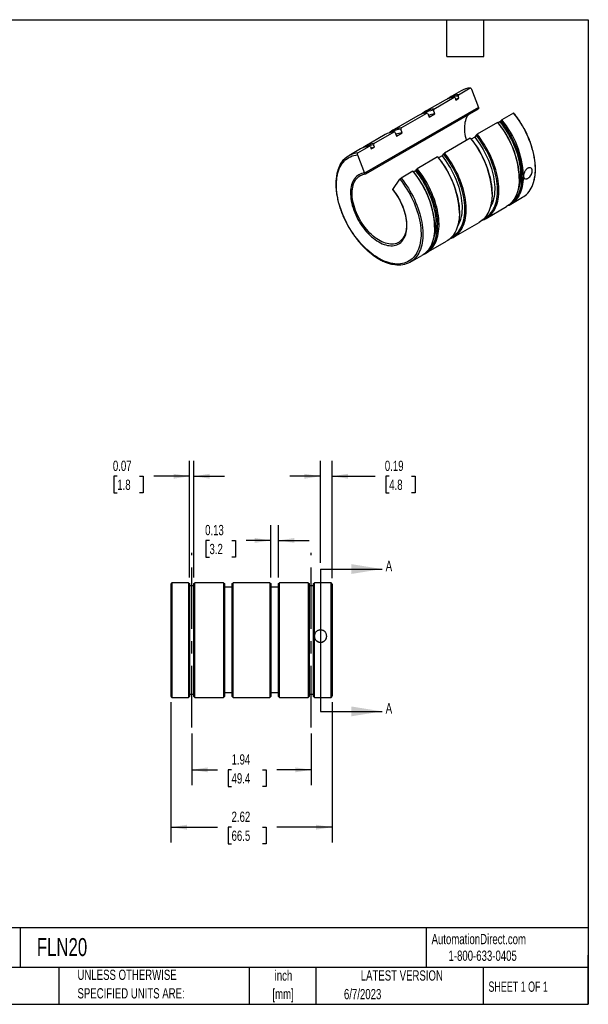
# Model space of a CAD drawing. Header units: inches. Extents: x 0.5 to 21.5, y 0.5 to 16.5.
# Tile 2 of 2: x 12.3 to 21.5, y 0.5 to 16.5. Entities that reach past the tile are written whole.
import ezdxf

# ---------------------------------------------------------------- set-up
doc = ezdxf.new("R2010")
doc.units = ezdxf.units.IN
doc.header["$LTSCALE"] = 2
doc.header["$MEASUREMENT"] = 0
doc.linetypes.add('CENTERX2', pattern=[0.8, 0.5, -0.1, 0.1, -0.1])
doc.layers.add('CENTER', color=40, linetype='CENTERX2')
doc.layers.add('DIMENSIONS', color=140, linetype='Continuous', lineweight=25)
doc.layers.add('TEXT', color=140, linetype='Continuous', lineweight=25)
doc.styles.add('SLDTEXTSTYLE0', font='TXT', dxfattribs={"width": 0.7})
doc.styles.add('SLDTEXTSTYLE1', font='TXT', dxfattribs={"width": 0.65})
doc.dimstyles.new('SLDDIMSTYLE0', dxfattribs={"dimtxt": 0.169922, "dimasz": 0.26, "dimexe": 0, "dimexo": 0.0625, "dimgap": 0.04248, "dimtad": 0, "dimtih": 1, "dimtoh": 1, "dimrnd": 1e-09, "dimdsep": 46, "dimtxsty": 'SLDTEXTSTYLE0', "dimsah": 1, "dimcen": 0.09, "dimadec": 0, "dimazin": 2, "dimtfac": 1, "dimtmove": 0, "dimatfit": 0, "dimfxl": 0, "dimfrac": 2, "dimtolj": 1, "dimtzin": 12, "dimarcsym": 0})
doc.dimstyles.new('SLDDIMSTYLE1', dxfattribs={"dimtxt": 0.169922, "dimasz": 0.26, "dimexe": 0, "dimexo": 0.0625, "dimgap": 0.04248, "dimtad": 0, "dimtih": 1, "dimtoh": 1, "dimrnd": 1e-09, "dimzin": 12, "dimdsep": 46, "dimtxsty": 'SLDTEXTSTYLE0', "dimsah": 1, "dimcen": 0.09, "dimadec": 0, "dimazin": 3, "dimtfac": 1, "dimtofl": 0, "dimtmove": 0, "dimatfit": 3, "dimfxl": 0, "dimfrac": 2, "dimtolj": 1, "dimtzin": 12, "dimarcsym": 0})

# ---------------------------------------------------------------- blocks, each defined once
blk = doc.blocks.new('SW_NOTE_0')
at = {"layer": 'TEXT', "color": 0, "char_height": 0.1667, "attachment_point": 2, "style": 'SLDTEXTSTYLE0'}
for s, insert in [('inch', (0.25, 0.215)), ('[mm]', (0.244, -0.086))]:
    blk.add_mtext(s, dxfattribs=dict(at, insert=insert))
blk = doc.blocks.new('SW_NOTE_0_1')
at = {"layer": 'TEXT', "color": 0, "char_height": 0.16667, "attachment_point": 1, "style": 'SLDTEXTSTYLE0'}
for s, insert in [('UNLESS OTHERWISE', (0, 0.215)), ('SPECIFIED UNITS ARE:', (0, -0.086))]:
    blk.add_mtext(s, dxfattribs=dict(at, insert=insert))
blk = doc.blocks.new('_D')
at = {"layer": 'DIMENSIONS'}
for p, q in [((17.147, 7.673), (17.147, 9.331)), ((17.335, 7.426), (17.335, 9.331)), ((17.147, 9.081), (16.647, 9.081)), ((17.335, 9.081), (18.034, 9.081)), ((18.264, 9.081), (18.207, 9.081)), ((18.207, 9.081), (18.207, 8.811)), ((18.627, 9.081), (18.685, 9.081)), ((18.685, 9.081), (18.685, 8.811)), ((18.207, 8.811), (18.264, 8.811)), ((18.685, 8.811), (18.627, 8.811))]:
    blk.add_line(p, q, dxfattribs=at)
for points in [[(17.147, 9.081), (16.887, 9.121), (16.887, 9.041)], [(17.335, 9.081), (17.595, 9.041), (17.595, 9.121)]]:
    blk.add_solid(points, dxfattribs=at)
at = {"layer": 'DIMENSIONS', "char_height": 0.1667, "attachment_point": 1, "style": 'SLDTEXTSTYLE0'}
for s, insert in [('0.19', (18.193, 9.334)), ('4.8', (18.264, 9.026))]:
    blk.add_mtext(s, dxfattribs=dict(at, insert=insert))
blk = doc.blocks.new('_D_1')
at = {"layer": 'DIMENSIONS'}
for p, q in [((16.338, 7.436), (16.338, 8.288)), ((16.464, 7.436), (16.464, 8.288)), ((15.343, 8.038), (15.286, 8.038)), ((15.286, 8.038), (15.286, 7.767)), ((15.707, 8.038), (15.764, 8.038)), ((15.764, 8.038), (15.764, 7.767)), ((16.338, 8.038), (15.937, 8.038)), ((16.464, 8.038), (16.964, 8.038)), ((15.286, 7.767), (15.343, 7.767)), ((15.764, 7.767), (15.707, 7.767))]:
    blk.add_line(p, q, dxfattribs=at)
for points in [[(16.338, 8.038), (16.078, 8.078), (16.078, 7.998)], [(16.464, 8.038), (16.724, 7.998), (16.724, 8.078)]]:
    blk.add_solid(points, dxfattribs=at)
at = {"layer": 'DIMENSIONS', "char_height": 0.1667, "attachment_point": 1, "style": 'SLDTEXTSTYLE0'}
for s, insert in [('0.13', (15.272, 8.29)), ('3.2', (15.343, 7.982))]:
    blk.add_mtext(s, dxfattribs=dict(at, insert=insert))
blk = doc.blocks.new('_D_2')
at = {"layer": 'DIMENSIONS'}
for p, q in [((15.019, 7.436), (15.019, 9.331)), ((15.088, 7.436), (15.088, 9.331)), ((13.844, 9.081), (13.787, 9.081)), ((13.787, 9.081), (13.787, 8.811)), ((14.208, 9.081), (14.265, 9.081)), ((14.265, 9.081), (14.265, 8.811)), ((15.019, 9.081), (14.438, 9.081)), ((15.088, 9.081), (15.588, 9.081)), ((13.787, 8.811), (13.844, 8.811)), ((14.265, 8.811), (14.208, 8.811))]:
    blk.add_line(p, q, dxfattribs=at)
for points in [[(15.019, 9.081), (14.759, 9.121), (14.759, 9.041)], [(15.088, 9.081), (15.348, 9.041), (15.348, 9.121)]]:
    blk.add_solid(points, dxfattribs=at)
at = {"layer": 'DIMENSIONS', "char_height": 0.1667, "attachment_point": 1, "style": 'SLDTEXTSTYLE0'}
for s, insert in [('0.07', (13.773, 9.334)), ('1.8', (13.844, 9.026))]:
    blk.add_mtext(s, dxfattribs=dict(at, insert=insert))
blk = doc.blocks.new('_D_3')
at = {"layer": 'DIMENSIONS'}
for p, q in [((15.054, 4.899), (15.054, 4.06)), ((16.998, 4.899), (16.998, 4.06)), ((15.054, 4.31), (15.472, 4.31)), ((15.702, 4.31), (15.645, 4.31)), ((15.645, 4.31), (15.645, 4.04)), ((16.207, 4.31), (16.264, 4.31)), ((16.264, 4.31), (16.264, 4.04)), ((16.998, 4.31), (16.437, 4.31)), ((15.645, 4.04), (15.702, 4.04)), ((16.264, 4.04), (16.207, 4.04))]:
    blk.add_line(p, q, dxfattribs=at)
for points in [[(15.054, 4.31), (15.314, 4.27), (15.314, 4.35)], [(16.998, 4.31), (16.738, 4.35), (16.738, 4.27)]]:
    blk.add_solid(points, dxfattribs=at)
at = {"layer": 'DIMENSIONS', "char_height": 0.1667, "attachment_point": 1, "style": 'SLDTEXTSTYLE0'}
for s, insert in [('1.94', (15.702, 4.563)), ('49.4', (15.702, 4.255))]:
    blk.add_mtext(s, dxfattribs=dict(at, insert=insert))
blk = doc.blocks.new('_D_4')
at = {"layer": 'DIMENSIONS'}
for p, q in [((14.717, 5.41), (14.717, 3.128)), ((17.335, 5.41), (17.335, 3.128)), ((14.717, 3.378), (15.472, 3.378)), ((15.702, 3.378), (15.645, 3.378)), ((15.645, 3.378), (15.645, 3.108)), ((16.207, 3.378), (16.264, 3.378)), ((16.264, 3.378), (16.264, 3.108)), ((17.335, 3.378), (16.437, 3.378)), ((15.645, 3.108), (15.702, 3.108)), ((16.264, 3.108), (16.207, 3.108))]:
    blk.add_line(p, q, dxfattribs=at)
for points in [[(14.717, 3.378), (14.977, 3.338), (14.977, 3.418)], [(17.335, 3.378), (17.075, 3.418), (17.075, 3.338)]]:
    blk.add_solid(points, dxfattribs=at)
at = {"layer": 'DIMENSIONS', "char_height": 0.1667, "attachment_point": 1, "style": 'SLDTEXTSTYLE0'}
for s, insert in [('2.62', (15.702, 3.631)), ('66.5', (15.702, 3.323))]:
    blk.add_mtext(s, dxfattribs=dict(at, insert=insert))

msp = doc.modelspace()

# ---------------------------------------------------------------- linework, layer by layer
for p, q in [((19.388834, 15.279699), (19.579974, 15.390041)), ((19.600613, 15.372399), (19.715703, 15.075765)), ((18.986844, 15.047635), (19.31777, 15.238674)), ((19.433364, 15.34484), (19.242224, 15.234498)), ((19.33421, 15.230877), (19.31777, 15.238674)), ((19.33421, 15.230877), (19.348185, 15.19486)), ((19.348185, 15.19486), (19.397328, 15.22323)), ((19.388834, 15.279699), (19.383354, 15.259247)), ((19.397328, 15.22323), (19.383354, 15.259247)), ((19.715703, 15.075765), (17.864851, 14.007291)), ((17.865043, 14.007402), (19.715511, 15.075655)), ((17.882861, 13.993457), (19.713055, 15.050006)), ((19.17116, 15.193473), (18.840234, 15.002434)), ((18.986844, 15.047635), (18.981364, 15.027183)), ((18.729218, 14.938346), (18.309197, 14.695872)), ((18.455807, 14.741074), (18.875828, 14.983547)), ((18.892269, 14.97575), (18.875828, 14.983547)), ((18.892269, 14.97575), (18.915258, 14.916496)), ((18.915258, 14.916496), (19.004354, 14.967929)), ((19.004354, 14.967929), (18.981364, 15.027183)), ((20.286197, 14.982348), (20.095057, 14.872005)), ((18.455807, 14.741074), (18.450327, 14.720622)), ((18.473317, 14.661368), (18.450327, 14.720622)), ((20.023993, 14.83098), (19.693067, 14.639941)), ((20.023993, 14.83098), (20.029473, 14.82951)), ((20.064643, 14.837998), (20.035934, 14.821424)), ((20.078617, 14.857881), (20.064643, 14.837998)), ((20.078617, 14.857881), (20.095057, 14.872005)), ((18.198181, 14.631784), (17.867255, 14.440745)), ((18.013865, 14.485946), (18.344791, 14.676986)), ((18.361231, 14.669188), (18.344791, 14.676986)), ((18.361231, 14.669188), (18.384221, 14.609935)), ((18.384221, 14.609935), (18.473317, 14.661368)), ((19.582051, 14.575853), (19.16203, 14.33338)), ((19.582051, 14.575853), (19.587531, 14.574383)), ((19.653637, 14.593106), (19.598129, 14.561062)), ((19.676627, 14.625817), (19.653637, 14.593106)), ((19.676627, 14.625817), (19.693067, 14.639941)), ((17.751661, 14.334579), (17.942801, 14.444922)), ((17.959241, 14.437124), (17.942801, 14.444922)), ((17.959241, 14.437124), (17.973215, 14.401107)), ((17.973215, 14.401107), (18.022359, 14.429477)), ((18.013865, 14.485946), (18.008385, 14.465495)), ((18.022359, 14.429477), (18.008385, 14.465495)), ((17.796191, 14.39972), (17.605051, 14.289378)), ((17.749761, 14.303925), (17.864851, 14.007291)), ((19.051014, 14.269292), (18.720088, 14.078252)), ((19.051014, 14.269292), (19.056494, 14.267822)), ((19.1226, 14.286545), (19.067092, 14.254501)), ((19.14559, 14.319255), (19.1226, 14.286545)), ((19.14559, 14.319255), (19.16203, 14.33338)), ((18.649024, 14.037228), (18.457884, 13.926885)), ((18.649024, 14.037228), (18.654504, 14.035758)), ((18.689674, 14.044245), (18.660965, 14.027672)), ((18.703648, 14.064128), (18.689674, 14.044245)), ((18.703648, 14.064128), (18.720088, 14.078252)), ((20.377652, 13.919825), (20.377652, 13.93248)), ((18.322155, 13.743296), (18.437245, 13.907049)), ((19.935711, 13.664698), (19.935711, 13.677352)), ((20.241668, 13.503223), (20.432807, 13.613565)), ((19.839677, 13.271159), (20.170603, 13.462198)), ((19.404674, 13.358137), (19.404674, 13.370791)), ((19.002683, 13.126073), (19.002683, 13.138727)), ((19.30864, 12.964597), (19.728662, 13.207071)), ((18.866699, 12.70947), (19.197625, 12.900509)), ((18.604495, 12.558103), (18.795634, 12.668445)), ((14.717156, 7.326151), (14.717156, 5.510238)), ((14.733093, 7.349101), (14.733093, 5.483738)), ((15.003406, 7.349101), (14.733093, 7.349101)), ((15.003406, 7.349101), (15.003406, 5.483738)), ((15.003406, 7.349101), (15.018906, 7.335677)), ((15.018906, 7.335677), (15.018906, 5.499238)), ((15.088406, 7.301448), (15.018906, 7.301448)), ((15.088406, 7.335677), (15.103906, 7.349101)), ((15.088406, 5.499238), (15.088406, 7.335677)), ((15.103906, 5.483738), (15.103906, 7.349101)), ((15.571906, 7.349101), (15.103906, 7.349101)), ((15.571906, 7.349101), (15.571906, 5.483738)), ((15.571906, 7.349101), (15.587406, 7.335677)), ((15.587406, 7.335677), (15.587406, 5.499238)), ((15.713406, 7.279364), (15.587406, 7.279364)), ((15.713406, 7.335677), (15.728906, 7.349101)), ((15.713406, 5.499238), (15.713406, 7.335677)), ((15.728906, 5.483738), (15.728906, 7.349101)), ((16.322906, 7.349101), (15.728906, 7.349101)), ((16.322906, 7.349101), (16.322906, 5.483738)), ((16.322906, 7.349101), (16.338406, 7.335677)), ((16.338406, 7.335677), (16.338406, 5.499238)), ((16.464406, 7.279364), (16.338406, 7.279364)), ((16.464406, 7.335677), (16.479906, 7.349101)), ((16.464406, 5.499238), (16.464406, 7.335677)), ((16.479906, 5.483738), (16.479906, 7.349101)), ((16.947906, 7.349101), (16.479906, 7.349101)), ((16.947906, 7.349101), (16.947906, 5.483738)), ((16.947906, 7.349101), (16.963406, 7.335677)), ((16.963406, 7.335677), (16.963406, 5.499238)), ((17.032906, 7.301448), (16.963406, 7.301448)), ((17.032906, 7.335677), (17.048406, 7.349101)), ((17.032906, 5.499238), (17.032906, 7.335677)), ((17.048406, 6.501934), (17.048406, 7.349101)), ((17.318718, 7.349101), (17.048406, 7.349101)), ((17.318718, 5.483738), (17.318718, 7.349101)), ((17.334656, 7.326151), (17.334656, 5.510238)), ((17.048406, 5.483738), (17.048406, 6.464588)), ((14.733093, 5.483738), (15.003406, 5.483738)), ((15.003406, 5.483738), (15.018906, 5.499238)), ((15.018906, 5.538763), (15.088406, 5.538763)), ((15.088406, 5.499238), (15.103906, 5.483738)), ((15.103906, 5.483738), (15.571906, 5.483738)), ((15.571906, 5.483738), (15.587406, 5.499238)), ((15.587406, 5.564263), (15.713406, 5.564263)), ((15.713406, 5.499238), (15.728906, 5.483738)), ((15.728906, 5.483738), (16.322906, 5.483738)), ((16.322906, 5.483738), (16.338406, 5.499238)), ((16.338406, 5.564263), (16.464406, 5.564263)), ((16.464406, 5.499238), (16.479906, 5.483738)), ((16.479906, 5.483738), (16.947906, 5.483738)), ((16.947906, 5.483738), (16.963406, 5.499238)), ((16.963406, 5.538763), (17.032906, 5.538763)), ((17.032906, 5.499238), (17.048406, 5.483738)), ((17.048406, 5.483738), (17.318718, 5.483738))]:
    msp.add_line(p, q)
at = {"flags": 128}
for points in [[(19.340869, 15.213715), (19.367502, 15.219365), (19.397328, 15.22323)], [(19.519627, 14.539816), (19.51262, 14.567173), (19.50478, 14.603468), (19.498734, 14.639245), (19.494508, 14.674356), (19.492119, 14.708653), (19.491576, 14.741994), (19.492883, 14.774238), (19.496033, 14.805252), (19.501014, 14.834905), (19.507804, 14.863075), (19.516376, 14.889641), (19.526694, 14.914495), (19.538713, 14.937532), (19.550697, 14.956278)], [(20.432807, 13.613565), (20.450547, 13.62456), (20.474571, 13.64209), (20.497168, 13.661826), (20.518278, 13.683715), (20.537847, 13.707702), (20.555821, 13.733721), (20.572154, 13.761705), (20.586803, 13.79158), (20.599729, 13.823267), (20.610898, 13.856683), (20.620281, 13.89174), (20.627853, 13.928344), (20.633594, 13.966401), (20.637489, 14.005809), (20.639527, 14.046464), (20.639703, 14.08826), (20.638018, 14.131086), (20.634474, 14.17483), (20.629082, 14.219376), (20.621856, 14.264606), (20.612815, 14.310402), (20.601982, 14.356643), (20.589386, 14.403207), (20.575061, 14.449971), (20.559044, 14.496813), (20.541377, 14.543608), (20.522107, 14.590233), (20.501285, 14.636565), (20.478966, 14.682483), (20.455207, 14.727865), (20.430073, 14.772592), (20.403629, 14.816545), (20.375945, 14.85961), (20.347094, 14.901672), (20.317151, 14.94262), (20.286197, 14.982348)], [(20.023993, 14.83098), (20.054948, 14.791253), (20.08489, 14.750305), (20.113741, 14.708243), (20.141425, 14.665178), (20.167869, 14.621225), (20.193003, 14.576498), (20.216762, 14.531116), (20.239081, 14.485198), (20.259904, 14.438866), (20.279173, 14.39224), (20.29684, 14.345446), (20.312857, 14.298604), (20.327182, 14.25184), (20.339778, 14.205276), (20.350611, 14.159035), (20.359652, 14.113239), (20.366878, 14.068009), (20.37227, 14.023463), (20.375814, 13.979719), (20.377499, 13.936893), (20.377323, 13.895097), (20.375285, 13.854442), (20.37139, 13.815034), (20.365649, 13.776977), (20.358077, 13.740373), (20.348694, 13.705316), (20.337525, 13.6719), (20.324599, 13.640213), (20.30995, 13.610338), (20.293617, 13.582354), (20.275643, 13.556335), (20.256075, 13.532348), (20.234964, 13.510459), (20.212367, 13.490723), (20.188343, 13.473193), (20.170603, 13.462198)], [(20.064643, 14.837998), (20.09447, 14.799695), (20.1233, 14.760193), (20.151054, 14.719601), (20.177656, 14.67803), (20.203034, 14.635594), (20.227118, 14.59241), (20.249841, 14.548595), (20.271141, 14.504269), (20.290961, 14.459555), (20.309245, 14.414575), (20.325943, 14.369453), (20.34101, 14.324311), (20.354405, 14.279275), (20.36609, 14.234466), (20.376034, 14.190009), (20.384209, 14.146024), (20.390593, 14.102634), (20.395168, 14.059956), (20.397922, 14.018107), (20.398848, 13.977203), (20.397942, 13.937356), (20.395208, 13.898674), (20.390652, 13.861265), (20.384288, 13.825229), (20.376132, 13.790667), (20.366207, 13.757673), (20.354666, 13.726643)], [(20.255689, 13.531914), (20.264075, 13.538402), (20.286322, 13.557832), (20.307105, 13.579383), (20.326369, 13.602997), (20.344065, 13.628613), (20.360145, 13.656164), (20.374567, 13.685576), (20.387292, 13.716772), (20.398288, 13.749669), (20.407525, 13.784182), (20.41498, 13.82022), (20.420631, 13.857686), (20.424466, 13.896483), (20.426472, 13.936508), (20.426646, 13.977656), (20.424986, 14.019818), (20.421497, 14.062884), (20.416189, 14.106739), (20.409074, 14.151268), (20.400173, 14.196355), (20.389508, 14.241879), (20.377108, 14.287721), (20.363004, 14.33376), (20.347235, 14.379875), (20.329842, 14.425944), (20.310871, 14.471846), (20.290372, 14.51746), (20.268398, 14.562666), (20.245008, 14.607345), (20.220263, 14.651378), (20.194229, 14.69465), (20.166974, 14.737046), (20.13857, 14.778456), (20.109092, 14.81877), (20.078617, 14.857881)], [(19.582051, 14.575853), (19.613006, 14.536126), (19.642948, 14.495177), (19.671799, 14.453115), (19.699483, 14.410051), (19.725927, 14.366097), (19.751062, 14.32137), (19.77482, 14.275988), (19.79714, 14.23007), (19.817962, 14.183738), (19.837232, 14.137113), (19.854898, 14.090318), (19.870915, 14.043477), (19.885241, 13.996713), (19.897836, 13.950149), (19.908669, 13.903908), (19.91771, 13.858112), (19.924937, 13.812881), (19.930329, 13.768335), (19.933872, 13.724592), (19.935558, 13.681765), (19.935381, 13.639969), (19.933343, 13.599314), (19.929448, 13.559906), (19.923707, 13.52185), (19.916136, 13.485245), (19.906753, 13.450189), (19.895583, 13.416773), (19.882657, 13.385086), (19.868008, 13.355211), (19.851675, 13.327226), (19.833701, 13.301207), (19.814133, 13.277221), (19.793022, 13.255331), (19.770426, 13.235595), (19.746402, 13.218066), (19.728662, 13.207071)], [(19.653637, 14.593106), (19.683241, 14.555064), (19.711834, 14.515811), (19.739334, 14.475456), (19.765662, 14.434117), (19.790744, 14.391911), (19.814507, 14.348959), (19.836885, 14.305383), (19.857812, 14.261307), (19.87723, 14.216858), (19.895082, 14.172162), (19.911318, 14.127348), (19.925892, 14.082542), (19.938761, 14.037873), (19.94989, 13.993468), (19.959246, 13.949455), (19.966802, 13.905958), (19.972538, 13.863102), (19.976436, 13.82101), (19.978486, 13.779801), (19.978682, 13.739593), (19.977023, 13.700501), (19.973514, 13.662637), (19.968164, 13.626108), (19.96099, 13.59102), (19.952012, 13.557471), (19.941255, 13.525558), (19.928749, 13.495373), (19.914532, 13.467), (19.908651, 13.456647)], [(19.809219, 13.271789), (19.81344, 13.27404), (19.838434, 13.289081), (19.862085, 13.306338), (19.884332, 13.325768), (19.905115, 13.347319), (19.924379, 13.370933), (19.942075, 13.396549), (19.958155, 13.4241), (19.972576, 13.453512), (19.985302, 13.484708), (19.996298, 13.517605), (20.005535, 13.552118), (20.012989, 13.588156), (20.018641, 13.625622), (20.022475, 13.664419), (20.024482, 13.704444), (20.024656, 13.745592), (20.022996, 13.787754), (20.019507, 13.83082), (20.014199, 13.874675), (20.007084, 13.919204), (19.998183, 13.964291), (19.987518, 14.009815), (19.975117, 14.055657), (19.961014, 14.101696), (19.945245, 14.147811), (19.927852, 14.19388), (19.908881, 14.239782), (19.888381, 14.285396), (19.866408, 14.330602), (19.843018, 14.375281), (19.818273, 14.419314), (19.792239, 14.462586), (19.764984, 14.504982), (19.73658, 14.546392), (19.707102, 14.586706), (19.676627, 14.625817)], [(19.781078, 13.24447), (19.805345, 13.253892), (19.83203, 13.266877), (19.857417, 13.282154), (19.881441, 13.299683), (19.904038, 13.319419), (19.925149, 13.341309), (19.944717, 13.365295), (19.962691, 13.391314), (19.979024, 13.419299), (19.993673, 13.449174), (20.006599, 13.480861), (20.017768, 13.514277), (20.027151, 13.549333), (20.034723, 13.585938), (20.040464, 13.623994), (20.044359, 13.663402), (20.046397, 13.704057), (20.046574, 13.745853), (20.044888, 13.78868), (20.041344, 13.832423), (20.035952, 13.876969), (20.028726, 13.9222), (20.019685, 13.967996), (20.008852, 14.014237), (19.996256, 14.060801), (19.981931, 14.107565), (19.965914, 14.154406), (19.948247, 14.201201), (19.928978, 14.247826), (19.908155, 14.294159), (19.885836, 14.340076), (19.862078, 14.385458), (19.836943, 14.430185), (19.810499, 14.474139), (19.782815, 14.517203), (19.753964, 14.559265), (19.724022, 14.600214), (19.693067, 14.639941)], [(17.9659, 14.419962), (17.992533, 14.425612), (18.022359, 14.429477)], [(18.437245, 13.907049), (18.467673, 13.867986), (18.497095, 13.827711), (18.525432, 13.786333), (18.552609, 13.743964), (18.578551, 13.700715), (18.603189, 13.656705), (18.626458, 13.612052), (18.648294, 13.566874), (18.668638, 13.521295), (18.687437, 13.475435), (18.70464, 13.42942), (18.7202, 13.383371), (18.734075, 13.337414), (18.746228, 13.291671), (18.756627, 13.246265), (18.765244, 13.20132), (18.772055, 13.156954), (18.777042, 13.113288), (18.780192, 13.070439), (18.781497, 13.028522), (18.780952, 12.98765), (18.778559, 12.947933), (18.774325, 12.909477), (18.768261, 12.872386), (18.760383, 12.836759), (18.750713, 12.802693), (18.739276, 12.770279), (18.726103, 12.739603), (18.711231, 12.710749), (18.694697, 12.683793), (18.676548, 12.65881), (18.656832, 12.635864), (18.635601, 12.615019), (18.612914, 12.59633), (18.58883, 12.579848), (18.563415, 12.565616), (18.536737, 12.553674), (18.508867, 12.544053), (18.479881, 12.536778), (18.449857, 12.53187), (18.418874, 12.529342), (18.387018, 12.529201), (18.354372, 12.531446), (18.321025, 12.536073), (18.287066, 12.543067), (18.252587, 12.552412), (18.217681, 12.564081), (18.182441, 12.578043), (18.146961, 12.594261), (18.111339, 12.612691), (18.075668, 12.633283), (18.040045, 12.655983), (18.004565, 12.680728), (17.969325, 12.707454), (17.934419, 12.736087), (17.89994, 12.766551), (17.865981, 12.798764), (17.832634, 12.832639), (17.799989, 12.868085), (17.768132, 12.905008), (17.737149, 12.943308), (17.707125, 12.982881), (17.678139, 13.023622), (17.650269, 13.065421), (17.623591, 13.108165), (17.598176, 13.15174), (17.574093, 13.196029), (17.551405, 13.240912), (17.530174, 13.28627), (17.510458, 13.331979), (17.492309, 13.377917), (17.475776, 13.423962), (17.460903, 13.469988), (17.44773, 13.515872), (17.436294, 13.561491), (17.426623, 13.606723), (17.418746, 13.651445), (17.412681, 13.695537), (17.408447, 13.738882), (17.406055, 13.781362), (17.40551, 13.822863), (17.406814, 13.863274), (17.409964, 13.902486), (17.414951, 13.940394), (17.421762, 13.976895), (17.430379, 14.011892), (17.440778, 14.045291), (17.452931, 14.077002), (17.466807, 14.10694), (17.482366, 14.135023), (17.499569, 14.161177), (17.518368, 14.185332), (17.538712, 14.207422), (17.560548, 14.227388), (17.583817, 14.245177), (17.608455, 14.26074), (17.634398, 14.274035), (17.661574, 14.285028), (17.689911, 14.293689), (17.719333, 14.299993), (17.749761, 14.303925)], [(19.051014, 14.269292), (19.081969, 14.229564), (19.111911, 14.188616), (19.140762, 14.146554), (19.168446, 14.103489), (19.19489, 14.059536), (19.220025, 14.014809), (19.243783, 13.969427), (19.266102, 13.923509), (19.286925, 13.877177), (19.306194, 13.830552), (19.323861, 13.783757), (19.339878, 13.736915), (19.354204, 13.690151), (19.366799, 13.643587), (19.377632, 13.597346), (19.386673, 13.55155), (19.393899, 13.50632), (19.399291, 13.461774), (19.402835, 13.41803), (19.404521, 13.375204), (19.404344, 13.333408), (19.402306, 13.292753), (19.398411, 13.253345), (19.39267, 13.215288), (19.385098, 13.178684), (19.375715, 13.143627), (19.364546, 13.110211), (19.35162, 13.078524), (19.336971, 13.048649), (19.320638, 13.020665), (19.302664, 12.994646), (19.283096, 12.970659), (19.261985, 12.94877), (19.239388, 12.929034), (19.215364, 12.911505), (19.197625, 12.900509)], [(19.1226, 14.286545), (19.152204, 14.248503), (19.180797, 14.209249), (19.208297, 14.168895), (19.234625, 14.127556), (19.259707, 14.08535), (19.28347, 14.042398), (19.305848, 13.998822), (19.326775, 13.954746), (19.346192, 13.910297), (19.364045, 13.865601), (19.380281, 13.820786), (19.394854, 13.775981), (19.407724, 13.731312), (19.418853, 13.686907), (19.428209, 13.642893), (19.435765, 13.599397), (19.441501, 13.556541), (19.445399, 13.514449), (19.447449, 13.47324), (19.447645, 13.433032), (19.445986, 13.39394), (19.442477, 13.356076), (19.437127, 13.319547), (19.429953, 13.284458), (19.420975, 13.25091), (19.410217, 13.218997), (19.397712, 13.188811), (19.383495, 13.160439), (19.377614, 13.150086)], [(19.278182, 12.965228), (19.282403, 12.967479), (19.307397, 12.982519), (19.331048, 12.999777), (19.353294, 13.019207), (19.374077, 13.040757), (19.393342, 13.064372), (19.411038, 13.089988), (19.427117, 13.117538), (19.441539, 13.14695), (19.454265, 13.178146), (19.465261, 13.211044), (19.474498, 13.245557), (19.481952, 13.281594), (19.487604, 13.319061), (19.491438, 13.357858), (19.493445, 13.397883), (19.493618, 13.439031), (19.491959, 13.481193), (19.48847, 13.524259), (19.483161, 13.568114), (19.476047, 13.612643), (19.467146, 13.657729), (19.456481, 13.703253), (19.44408, 13.749095), (19.429977, 13.795135), (19.414208, 13.84125), (19.396815, 13.887319), (19.377844, 13.933221), (19.357344, 13.978835), (19.335371, 14.024041), (19.311981, 14.068719), (19.287236, 14.112752), (19.261202, 14.156024), (19.233947, 14.198421), (19.205543, 14.239831), (19.176064, 14.280144), (19.14559, 14.319255)], [(19.250041, 12.937908), (19.274308, 12.947331), (19.300992, 12.960315), (19.32638, 12.975593), (19.350404, 12.993122), (19.373001, 13.012858), (19.394111, 13.034748), (19.413679, 13.058734), (19.431654, 13.084753), (19.447987, 13.112737), (19.462636, 13.142612), (19.475562, 13.1743), (19.486731, 13.207715), (19.496114, 13.242772), (19.503686, 13.279377), (19.509427, 13.317433), (19.513321, 13.356841), (19.51536, 13.397496), (19.515536, 13.439292), (19.513851, 13.482118), (19.510307, 13.525862), (19.504915, 13.570408), (19.497689, 13.615638), (19.488648, 13.661434), (19.477815, 13.707675), (19.465219, 13.754239), (19.450894, 13.801004), (19.434877, 13.847845), (19.41721, 13.89464), (19.39794, 13.941265), (19.377118, 13.987597), (19.354799, 14.033515), (19.33104, 14.078897), (19.305906, 14.123624), (19.279462, 14.167577), (19.251778, 14.210642), (19.222927, 14.252704), (19.192984, 14.293652), (19.16203, 14.33338)], [(17.864851, 14.007291), (17.839999, 14.003851), (17.816181, 13.998019), (17.793494, 13.989818), (17.77203, 13.979282), (17.751877, 13.966455), (17.733118, 13.951387), (17.715828, 13.934141), (17.700078, 13.914787), (17.685933, 13.893405), (17.673449, 13.87008), (17.662679, 13.844908), (17.653665, 13.817993), (17.646446, 13.789443), (17.641049, 13.759375), (17.637498, 13.727913), (17.635806, 13.695183), (17.63598, 13.661319), (17.638021, 13.626461), (17.641919, 13.590749), (17.647658, 13.554329), (17.655216, 13.51735), (17.664561, 13.479963), (17.675655, 13.442321), (17.688453, 13.404576), (17.702903, 13.366882), (17.718946, 13.329394), (17.736517, 13.292264), (17.755543, 13.255644), (17.775947, 13.219683), (17.797647, 13.184527), (17.820553, 13.15032), (17.844572, 13.117202), (17.869606, 13.085307), (17.895553, 13.054766), (17.922307, 13.025704), (17.94976, 12.998237), (17.977799, 12.97248), (18.006309, 12.948536), (18.035176, 12.926504), (18.06428, 12.906473), (18.093503, 12.888524), (18.122726, 12.872732), (18.15183, 12.85916), (18.180697, 12.847865), (18.209207, 12.838891), (18.237246, 12.832275), (18.264699, 12.828045), (18.291453, 12.826218), (18.317401, 12.826801), (18.342435, 12.829792), (18.366454, 12.835178), (18.38936, 12.842938), (18.411059, 12.85304), (18.431463, 12.865443), (18.45049, 12.880096), (18.46806, 12.89694), (18.484103, 12.915905), (18.498553, 12.936915), (18.511351, 12.959883), (18.522445, 12.984717), (18.53179, 13.011315), (18.539348, 13.039567), (18.545088, 13.06936), (18.548985, 13.100572), (18.551026, 13.133075), (18.5512, 13.166737), (18.549509, 13.20142), (18.545957, 13.236983), (18.54056, 13.273282), (18.533341, 13.310167), (18.524327, 13.347489), (18.513557, 13.385096), (18.501074, 13.422834), (18.486928, 13.460548), (18.471178, 13.498087), (18.453889, 13.535295), (18.435129, 13.572022), (18.414976, 13.608118), (18.393512, 13.643435), (18.370825, 13.67783), (18.347007, 13.711162), (18.322155, 13.743296)], [(17.865043, 14.007402), (17.840191, 14.003962), (17.816373, 13.99813), (17.793686, 13.989929), (17.772222, 13.979393), (17.752069, 13.966565), (17.733309, 13.951498), (17.71602, 13.934252), (17.70027, 13.914898), (17.686124, 13.893515), (17.673641, 13.870191), (17.662871, 13.845019), (17.653857, 13.818104), (17.646638, 13.789554), (17.641241, 13.759486), (17.637689, 13.728023), (17.635998, 13.695293), (17.636172, 13.66143), (17.638213, 13.626571), (17.64211, 13.590859), (17.64785, 13.55444), (17.655408, 13.517461), (17.664753, 13.480074), (17.675847, 13.442431), (17.688645, 13.404686), (17.703095, 13.366993), (17.719138, 13.329505), (17.736708, 13.292375), (17.755735, 13.255755), (17.776139, 13.219793), (17.797838, 13.184638), (17.820744, 13.150431), (17.844763, 13.117313), (17.869797, 13.085418), (17.895745, 13.054877), (17.922499, 13.025814), (17.949952, 12.998348), (17.977991, 12.972591), (18.006501, 12.948647), (18.035368, 12.926614), (18.064472, 12.906583), (18.093695, 12.888635), (18.122918, 12.872843), (18.152022, 12.859271), (18.180888, 12.847975), (18.209399, 12.839001), (18.237438, 12.832386), (18.264891, 12.828156), (18.291645, 12.826329), (18.317592, 12.826912), (18.342626, 12.829903), (18.366645, 12.835289), (18.389551, 12.843049), (18.411251, 12.853151), (18.431655, 12.865554), (18.450681, 12.880207), (18.468252, 12.897051), (18.484295, 12.916016), (18.498745, 12.937026), (18.511543, 12.959994), (18.522637, 12.984828), (18.531982, 13.011425), (18.53954, 13.039678), (18.545279, 13.069471), (18.549177, 13.100683), (18.551218, 13.133186), (18.551392, 13.166847), (18.5497, 13.201531), (18.546149, 13.237094), (18.540752, 13.273392), (18.533533, 13.310278), (18.524519, 13.3476), (18.513749, 13.385207), (18.501265, 13.422944), (18.48712, 13.460659), (18.47137, 13.498197), (18.45408, 13.535406), (18.435321, 13.572133), (18.415168, 13.608228), (18.393704, 13.643546), (18.371017, 13.677941), (18.347199, 13.711273), (18.322347, 13.743406)], [(18.518718, 13.006039), (18.515637, 12.998504), (18.504316, 12.974705), (18.49132, 12.952779), (18.476705, 12.93282), (18.460531, 12.91491), (18.442867, 12.899124), (18.423785, 12.885529), (18.403367, 12.874181), (18.381696, 12.865127), (18.358864, 12.858406), (18.334967, 12.854045), (18.310103, 12.852063), (18.284378, 12.852468), (18.257897, 12.855259), (18.230773, 12.860423), (18.203118, 12.867939), (18.175049, 12.877775), (18.146681, 12.889891), (18.118135, 12.904236), (18.089529, 12.92075), (18.060982, 12.939364), (18.032615, 12.96), (18.004546, 12.982572), (17.976891, 13.006986), (17.949767, 13.033139), (17.923286, 13.060922), (17.897561, 13.090219), (17.872697, 13.120908), (17.848799, 13.15286), (17.825968, 13.185942), (17.804297, 13.220016), (17.783879, 13.254939), (17.764797, 13.290565), (17.747133, 13.326746), (17.730959, 13.363329), (17.716344, 13.400163), (17.703348, 13.437093), (17.692026, 13.473965), (17.682426, 13.510625), (17.674586, 13.546919), (17.66854, 13.582696), (17.664314, 13.617807), (17.661924, 13.652104), (17.661382, 13.685445), (17.662688, 13.71769), (17.665839, 13.748703), (17.670819, 13.778357), (17.67761, 13.806526), (17.686182, 13.833093), (17.696499, 13.857947), (17.708519, 13.880984), (17.722191, 13.902107), (17.737458, 13.921229), (17.754256, 13.93827), (17.772516, 13.953158), (17.79216, 13.965831), (17.813106, 13.976236), (17.835268, 13.984329), (17.858552, 13.990078), (17.882861, 13.993457), (17.882861, 13.993457)], [(18.457884, 13.926885), (18.488839, 13.887158), (18.518781, 13.846209), (18.547632, 13.804147), (18.575316, 13.761083), (18.60176, 13.717129), (18.626895, 13.672403), (18.650653, 13.62702), (18.672973, 13.581103), (18.693795, 13.53477), (18.713065, 13.488145), (18.730731, 13.44135), (18.746748, 13.394509), (18.761074, 13.347745), (18.773669, 13.301181), (18.784502, 13.25494), (18.793543, 13.209144), (18.80077, 13.163913), (18.806161, 13.119367), (18.809705, 13.075624), (18.811391, 13.032797), (18.811214, 12.991002), (18.809176, 12.950346), (18.805281, 12.910938), (18.79954, 12.872882), (18.791968, 12.836277), (18.782586, 12.801221), (18.771416, 12.767805), (18.75849, 12.736118), (18.743841, 12.706243), (18.727508, 12.678259), (18.709534, 12.652239), (18.689966, 12.628253), (18.668855, 12.606363), (18.646258, 12.586627), (18.622234, 12.569098), (18.596847, 12.553821), (18.570162, 12.540836), (18.542251, 12.530179), (18.513187, 12.521876), (18.483047, 12.51595), (18.45191, 12.512416), (18.419858, 12.511284), (18.386975, 12.512557), (18.353349, 12.516231), (18.319068, 12.522297), (18.313779, 12.523433)], [(18.649024, 14.037228), (18.679978, 13.9975), (18.709921, 13.956552), (18.738772, 13.91449), (18.766456, 13.871425), (18.7929, 13.827472), (18.818034, 13.782745), (18.841793, 13.737363), (18.864112, 13.691445), (18.884934, 13.645113), (18.904204, 13.598488), (18.921871, 13.551693), (18.937888, 13.504851), (18.952213, 13.458087), (18.964809, 13.411523), (18.975642, 13.365282), (18.984683, 13.319486), (18.991909, 13.274256), (18.997301, 13.22971), (19.000845, 13.185966), (19.00253, 13.14314), (19.002354, 13.101344), (19.000316, 13.060689), (18.996421, 13.021281), (18.99068, 12.983224), (18.983108, 12.94662), (18.973725, 12.911563), (18.962556, 12.878147), (18.94963, 12.84646), (18.934981, 12.816585), (18.918648, 12.788601), (18.900674, 12.762582), (18.881105, 12.738595), (18.859995, 12.716706), (18.837398, 12.69697), (18.813374, 12.679441), (18.795634, 12.668445)], [(18.689674, 14.044245), (18.7195, 14.005942), (18.74833, 13.966441), (18.776085, 13.925849), (18.802687, 13.884278), (18.828065, 13.841842), (18.852149, 13.798657), (18.874872, 13.754842), (18.896172, 13.710516), (18.915992, 13.665803), (18.934276, 13.620823), (18.950974, 13.5757), (18.966041, 13.530559), (18.979436, 13.485522), (18.991121, 13.440713), (19.001065, 13.396256), (19.00924, 13.352272), (19.015624, 13.308881), (19.020199, 13.266203), (19.022953, 13.224355), (19.023879, 13.183451), (19.022973, 13.143603), (19.020239, 13.104922), (19.015683, 13.067512), (19.009319, 13.031476), (19.001163, 12.996914), (18.991238, 12.96392), (18.979697, 12.93289)], [(18.88072, 12.738161), (18.889106, 12.74465), (18.911353, 12.764079), (18.932136, 12.78563), (18.9514, 12.809244), (18.969096, 12.83486), (18.985176, 12.862411), (18.999597, 12.891823), (19.012323, 12.923019), (19.023319, 12.955917), (19.032556, 12.99043), (19.04001, 13.026467), (19.045662, 13.063933), (19.049496, 13.10273), (19.051503, 13.142755), (19.051677, 13.183903), (19.050017, 13.226066), (19.046528, 13.269131), (19.04122, 13.312986), (19.034105, 13.357516), (19.025204, 13.402602), (19.014539, 13.448126), (19.002139, 13.493968), (18.988035, 13.540007), (18.972266, 13.586122), (18.954873, 13.632191), (18.935902, 13.678093), (18.915403, 13.723708), (18.893429, 13.768913), (18.870039, 13.813592), (18.845294, 13.857625), (18.81926, 13.900897), (18.792005, 13.943294), (18.763601, 13.984703), (18.734123, 14.025017), (18.703648, 14.064128)], [(18.829902, 12.691148), (18.832366, 12.692203), (18.859051, 12.705188), (18.884438, 12.720465), (18.908462, 12.737995), (18.931059, 12.75773), (18.95217, 12.77962), (18.971738, 12.803606), (18.989712, 12.829626), (19.006045, 12.85761), (19.020694, 12.887485), (19.03362, 12.919172), (19.044789, 12.952588), (19.054172, 12.987644), (19.061744, 13.024249), (19.067485, 13.062305), (19.07138, 13.101713), (19.073418, 13.142369), (19.073595, 13.184165), (19.071909, 13.226991), (19.068365, 13.270734), (19.062973, 13.31528), (19.055747, 13.360511), (19.046706, 13.406307), (19.035873, 13.452548), (19.023278, 13.499112), (19.008952, 13.545876), (18.992935, 13.592717), (18.975268, 13.639512), (18.955999, 13.686137), (18.935176, 13.73247), (18.912857, 13.778388), (18.889099, 13.82377), (18.863964, 13.868496), (18.83752, 13.91245), (18.809836, 13.955514), (18.780985, 13.997576), (18.751043, 14.038525), (18.720088, 14.078252)], [(20.204871, 13.484901), (20.212373, 13.488187), (20.238896, 13.50164), (20.264102, 13.517392), (20.287924, 13.535401), (20.310299, 13.555619), (20.331167, 13.577992), (20.350474, 13.602462), (20.368168, 13.628963), (20.384202, 13.657425), (20.398534, 13.687772), (20.411125, 13.719925), (20.421943, 13.753797), (20.430959, 13.7893), (20.438148, 13.826339), (20.443492, 13.864816), (20.446977, 13.904629), (20.448593, 13.945672)]]:
    msp.add_lwpolyline(points, dxfattribs=at)
for centre, radius, start, end in [((19.607974, 15.038857), 0.352298, 94.5585221, 119.711392), ((19.34577, 14.88749), 0.352298, 94.5585221, 119.711392), ((19.415061, 14.934978), 0.345717, 94.3508037, 126.8026223), ((19.41293, 14.904394), 0.356084, 94.7643062, 112.9501558), ((19.012883, 14.703813), 0.344806, 94.3310041, 130.7479019), ((18.903828, 14.632363), 0.352298, 94.5585221, 119.711392), ((19.00866, 14.6828), 0.345463, 94.5317836, 122.0085822), ((19.031936, 14.636477), 0.332598, 94.7569984, 112.4960471), ((18.481846, 14.397252), 0.344806, 94.3310041, 130.7479019), ((18.477623, 14.376239), 0.345463, 94.5317836, 122.0085822), ((18.876631, 13.865951), 1.502495, 2.5378213, 39.8892798), ((18.906881, 13.88542), 1.544381, 3.3686057, 39.7040399), ((18.372791, 14.325802), 0.352298, 94.5585221, 119.711392), ((18.500899, 14.329916), 0.332598, 94.7569984, 112.4960471), ((18.434689, 13.610823), 1.502495, 2.5378213, 39.8892798), ((17.970801, 14.093738), 0.352298, 94.5585221, 119.711392), ((18.0401, 14.141204), 0.345739, 94.3518703, 126.8015557), ((18.03796, 14.110641), 0.356084, 94.7643062, 112.9501558), ((17.789039, 13.966403), 0.370068, 95.7968599, 165.9811447), ((17.903652, 13.304262), 1.502495, 2.5378213, 39.8892798), ((17.501662, 13.072198), 1.502495, 2.5378213, 39.8892798), ((14.747156, 5.510238), 0.03, 180, 242.0471134), ((17.304656, 5.510238), 0.03, 297.9528866, 0)]:
    msp.add_arc(centre, radius, start, end)
for points, knots in [([(19.579974, 15.390041), (19.584235, 15.389683), (19.588477, 15.387845), (19.595755, 15.381621), (19.598704, 15.377318), (19.600613, 15.372399)], [0, 0, 0, 0, 0.5, 0.5, 1, 1, 1, 1]), ([(19.513898, 14.882004), (19.515649, 14.887404), (19.51804, 14.894775), (19.521066, 14.901378), (19.521875, 14.903145)], [0, 0, 0, 0, 0.732472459, 1, 1, 1, 1]), ([(20.289961, 14.981772), (20.289826, 14.982114), (20.289452, 14.98306), (20.287466, 14.982625), (20.286197, 14.982348)], [0, 0, 0, 0, 0.361085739, 1, 1, 1, 1]), ([(20.609328, 13.851498), (20.609906, 13.853194), (20.614139, 13.86562), (20.62044, 13.890144), (20.628114, 13.925079), (20.633959, 13.961431), (20.638159, 13.998939), (20.640654, 14.037556), (20.641456, 14.077172), (20.640565, 14.117696), (20.637988, 14.159029), (20.633736, 14.201074), (20.627824, 14.243733), (20.620269, 14.286908), (20.611092, 14.330501), (20.600318, 14.374411), (20.587975, 14.418538), (20.574093, 14.462784), (20.558707, 14.507045), (20.541854, 14.551223), (20.523574, 14.595217), (20.503909, 14.638926), (20.482906, 14.68225), (20.460614, 14.725092), (20.437084, 14.767353), (20.412371, 14.808937), (20.386526, 14.849744), (20.359626, 14.889701), (20.331672, 14.928635), (20.308488, 14.959413), (20.294362, 14.976788), (20.290172, 14.981942)], [0, 0, 0, 0, 0.005714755, 0.041873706, 0.078099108, 0.114373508, 0.150681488, 0.18701013, 0.223349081, 0.259689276, 0.296024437, 0.332350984, 0.368666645, 0.404970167, 0.441261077, 0.477539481, 0.513805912, 0.550061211, 0.586306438, 0.622542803, 0.658771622, 0.69499428, 0.731212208, 0.767426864, 0.80363973, 0.839852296, 0.876065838, 0.912281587, 0.94850105, 0.984725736, 1, 1, 1, 1]), ([(17.749761, 14.303925), (17.747853, 14.308843), (17.746995, 14.314423), (17.747664, 14.325141), (17.749169, 14.330301), (17.751661, 14.334579)], [0, 0, 0, 0, 0.5, 0.5, 1, 1, 1, 1]), ([(20.448593, 13.945672), (20.449333, 13.94118), (20.450424, 13.937102), (20.453288, 13.929728), (20.45508, 13.926411), (20.459322, 13.920705), (20.461741, 13.918343), (20.467181, 13.914563), (20.470239, 13.913139), (20.476804, 13.911344), (20.480308, 13.910956), (20.487776, 13.911185), (20.491774, 13.911818), (20.499942, 13.914053), (20.504144, 13.915649), (20.512791, 13.919805), (20.517232, 13.922374), (20.530375, 13.931226), (20.539244, 13.938899), (20.555528, 13.95646), (20.56313, 13.966558), (20.572582, 13.982398), (20.575467, 13.987886), (20.58048, 13.998936), (20.582597, 14.004455), (20.586049, 14.015494), (20.587389, 14.021068), (20.589158, 14.031836), (20.589603, 14.037053), (20.589612, 14.047157), (20.589162, 14.052063), (20.587405, 14.061138), (20.586101, 14.06536), (20.582644, 14.073158), (20.580492, 14.076699), (20.575523, 14.082836), (20.572689, 14.085471), (20.563138, 14.092012), (20.555684, 14.094352), (20.543342, 14.09466), (20.539128, 14.094224), (20.530519, 14.092297), (20.526079, 14.090783), (20.517264, 14.086742), (20.512906, 14.084235), (20.50429, 14.078262), (20.499994, 14.074755), (20.491814, 14.067022), (20.4879, 14.062785), (20.480409, 14.053574), (20.476831, 14.048584), (20.470288, 14.038274), (20.467282, 14.032908), (20.461788, 14.021755), (20.459338, 14.016031), (20.453023, 13.998909), (20.450073, 13.987234), (20.448593, 13.976167)], [0, 0, 0, 0, 0.03125, 0.03125, 0.0625, 0.0625, 0.09375, 0.09375, 0.125, 0.125, 0.15625, 0.15625, 0.1875, 0.1875, 0.21875, 0.21875, 0.25, 0.25, 0.3125, 0.3125, 0.375, 0.375, 0.40625, 0.40625, 0.4375, 0.4375, 0.46875, 0.46875, 0.5, 0.5, 0.53125, 0.53125, 0.5625, 0.5625, 0.59375, 0.59375, 0.625, 0.625, 0.6875, 0.6875, 0.71875, 0.71875, 0.75, 0.75, 0.78125, 0.78125, 0.8125, 0.8125, 0.84375, 0.84375, 0.875, 0.875, 0.90625, 0.90625, 0.9375, 0.9375, 1, 1, 1, 1]), ([(17.429334, 14.054042), (17.428841, 14.052619), (17.42464, 14.040514), (17.418304, 14.016364), (17.410451, 13.981573), (17.404433, 13.945349), (17.400057, 13.90796), (17.397385, 13.869454), (17.396406, 13.829937), (17.397122, 13.789503), (17.399524, 13.74825), (17.403602, 13.706275), (17.409342, 13.663675), (17.416728, 13.620549), (17.425737, 13.576995), (17.436346, 13.533113), (17.448527, 13.489003), (17.46225, 13.444766), (17.477481, 13.400501), (17.494183, 13.35631), (17.512317, 13.312293), (17.53184, 13.268549), (17.552705, 13.22518), (17.574866, 13.182284), (17.59827, 13.139958), (17.622863, 13.098299), (17.64859, 13.057404), (17.675391, 13.017366), (17.703207, 12.978277), (17.731973, 12.940226), (17.761625, 12.903302), (17.792098, 12.86759), (17.823321, 12.833172), (17.855227, 12.800128), (17.887744, 12.768536), (17.920801, 12.73847), (17.954323, 12.710001), (17.988239, 12.683196), (18.022473, 12.658121), (18.05695, 12.634837), (18.091594, 12.613402), (18.126328, 12.593871), (18.161075, 12.576294), (18.195753, 12.56073), (18.23029, 12.547178), (18.264571, 12.53585), (18.291726, 12.528105), (18.30729, 12.524905), (18.311663, 12.524006)], [0, 0, 0, 0, 0.002980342, 0.025359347, 0.047780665, 0.070233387, 0.092707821, 0.115195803, 0.137690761, 0.160187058, 0.182680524, 0.205168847, 0.227650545, 0.250124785, 0.272591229, 0.29504991, 0.317501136, 0.339945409, 0.362383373, 0.384815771, 0.40724341, 0.429667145, 0.452087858, 0.474506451, 0.49692384, 0.519340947, 0.541758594, 0.56417751, 0.586598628, 0.609022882, 0.6314512, 0.653884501, 0.676323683, 0.698769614, 0.721223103, 0.743684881, 0.766155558, 0.788635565, 0.811125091, 0.833623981, 0.856131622, 0.878646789, 0.901167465, 0.923690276, 0.946209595, 0.968719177, 0.991211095, 1, 1, 1, 1]), ([(18.457884, 13.926885), (18.453623, 13.92367), (18.449381, 13.920072), (18.442103, 13.913077), (18.439154, 13.909764), (18.437245, 13.907049)], [0, 0, 0, 0, 0.5, 0.5, 1, 1, 1, 1]), ([(20.448593, 13.976167), (20.447036, 13.971117), (20.446248, 13.96603), (20.446236, 13.955784), (20.447034, 13.950635), (20.448593, 13.945672)], [0, 0, 0, 0, 0.5, 0.5, 1, 1, 1, 1]), ([(18.321614, 13.738927), (18.321313, 13.739435), (18.320765, 13.740358), (18.321856, 13.742461), (18.322347, 13.743406)], [0, 0, 0, 0, 0.55078136, 1, 1, 1, 1]), ([(18.321411, 13.738768), (18.321417, 13.73876), (18.32926, 13.729201), (18.344444, 13.709332), (18.366521, 13.678768), (18.38759, 13.64717), (18.407632, 13.614759), (18.426551, 13.581632), (18.44428, 13.547924), (18.46075, 13.513764), (18.475897, 13.479284), (18.489666, 13.444618), (18.502007, 13.409901), (18.512874, 13.375269), (18.522231, 13.340856), (18.530047, 13.306798), (18.536297, 13.273227), (18.540965, 13.240276), (18.544042, 13.208073), (18.545527, 13.176743), (18.545426, 13.146408), (18.543754, 13.11718), (18.540525, 13.089179), (18.535798, 13.062468), (18.529487, 13.037285), (18.52373, 13.018539), (18.519634, 13.008776), (18.518608, 13.006331)], [0, 0, 0, 0, 0.0000359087, 0.0429948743, 0.0859716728, 0.1289606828, 0.1719577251, 0.2149585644, 0.2579587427, 0.3009527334, 0.343936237, 0.3869049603, 0.4298546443, 0.4727811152, 0.5156803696, 0.5585487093, 0.6013829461, 0.6441807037, 0.6869408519, 0.7296641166, 0.7723539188, 0.8150174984, 0.8576673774, 0.9003176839, 0.9429922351, 0.985727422, 1, 1, 1, 1]), ([(14.733093, 7.349101), (14.728331, 7.346912), (14.724253, 7.343584), (14.718635, 7.335489), (14.717156, 7.330826), (14.717156, 7.326151)], [0, 0, 0, 0, 0.5, 0.5, 1, 1, 1, 1]), ([(17.334656, 7.326151), (17.334656, 7.330825), (17.333145, 7.335542), (17.327567, 7.343564), (17.323515, 7.346896), (17.318718, 7.349101)], [0, 0, 0, 0, 0.5, 0.5, 1, 1, 1, 1]), ([(17.048406, 6.464588), (17.049567, 6.458449), (17.051276, 6.452516), (17.055747, 6.441042), (17.058535, 6.435458), (17.065095, 6.42491), (17.068819, 6.420004), (17.07713, 6.410911), (17.081774, 6.406687), (17.091658, 6.399246), (17.096894, 6.396014), (17.107952, 6.390517), (17.113822, 6.38825), (17.125702, 6.384884), (17.131757, 6.383755), (17.1441, 6.382617), (17.15038, 6.382624), (17.168794, 6.384347), (17.180982, 6.387827), (17.203018, 6.398814), (17.213125, 6.406451), (17.225565, 6.420094), (17.229338, 6.425082), (17.235868, 6.435629), (17.238612, 6.441142), (17.243075, 6.452639), (17.244801, 6.458687), (17.247078, 6.470848), (17.24765, 6.476981), (17.247662, 6.48935), (17.247084, 6.495618), (17.244822, 6.507751), (17.243143, 6.513678), (17.238673, 6.525253), (17.235884, 6.530857), (17.229411, 6.541332), (17.225706, 6.54626), (17.213136, 6.560086), (17.203228, 6.567589), (17.186528, 6.575937), (17.180781, 6.578169), (17.168937, 6.581566), (17.162774, 6.582734), (17.150425, 6.583899), (17.144263, 6.583909), (17.131966, 6.582798), (17.125776, 6.581655), (17.113882, 6.578294), (17.108135, 6.576083), (17.097044, 6.570596), (17.091698, 6.5673), (17.081848, 6.559897), (17.077283, 6.555764), (17.068891, 6.546613), (17.065119, 6.54164), (17.055354, 6.525971), (17.050728, 6.514212), (17.048406, 6.501934)], [0, 0, 0, 0, 0.03125, 0.03125, 0.0625, 0.0625, 0.09375, 0.09375, 0.125, 0.125, 0.15625, 0.15625, 0.1875, 0.1875, 0.21875, 0.21875, 0.25, 0.25, 0.3125, 0.3125, 0.375, 0.375, 0.40625, 0.40625, 0.4375, 0.4375, 0.46875, 0.46875, 0.5, 0.5, 0.53125, 0.53125, 0.5625, 0.5625, 0.59375, 0.59375, 0.625, 0.625, 0.6875, 0.6875, 0.71875, 0.71875, 0.75, 0.75, 0.78125, 0.78125, 0.8125, 0.8125, 0.84375, 0.84375, 0.875, 0.875, 0.90625, 0.90625, 0.9375, 0.9375, 1, 1, 1, 1]), ([(17.048406, 6.501934), (17.047247, 6.495807), (17.04666, 6.489607), (17.046651, 6.477059), (17.047246, 6.470723), (17.048406, 6.464588)], [0, 0, 0, 0, 0.5, 0.5, 1, 1, 1, 1]), ([(17.04672, 6.483267), (17.046932, 6.478019), (17.047374, 6.46709), (17.051493, 6.451076), (17.058154, 6.435568), (17.067291, 6.421486), (17.078765, 6.408977), (17.092126, 6.398586), (17.107218, 6.390554), (17.125543, 6.384213), (17.139236, 6.383294), (17.147156, 6.382762)], [0, 0, 0, 0, 0.099571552, 0.207357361, 0.312044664, 0.419709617, 0.525446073, 0.634213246, 0.740506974, 0.849928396, 1, 1, 1, 1]), ([(17.147156, 6.382762), (17.152688, 6.383027), (17.163913, 6.383564), (17.180199, 6.387885), (17.195687, 6.394712), (17.209707, 6.404002), (17.222124, 6.415614), (17.232359, 6.429082), (17.240333, 6.444257), (17.245391, 6.460402), (17.247749, 6.473659), (17.247411, 6.481231), (17.247321, 6.483254)], [0, 0, 0, 0, 0.104973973, 0.213015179, 0.31798268, 0.425950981, 0.531713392, 0.64051004, 0.746777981, 0.856175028, 0.961580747, 1, 1, 1, 1])]:
    msp.add_open_spline(points, degree=3, knots=knots)
for points in [[(19.715511, 15.075655), (19.717823, 15.066989), (19.716905, 15.057406), (19.713055, 15.050006)], [(17.865043, 14.007402), (17.869072, 13.999727), (17.875728, 13.994517), (17.882861, 13.993457)]]:
    msp.add_open_spline(points, degree=3)
at = {"layer": 'CENTER'}
for p, q in [((15.053656, 4.999238), (15.053656, 7.835677)), ((16.998156, 4.999238), (16.998156, 7.835677))]:
    msp.add_line(p, q, dxfattribs=at)
at = {"layer": 'TEXT'}
for p, q in [((0.5, 16.5), (21.5, 16.5)), ((19.2, 15.9), (19.2, 16.5)), ((19.8, 15.9), (19.8, 16.5)), ((21.5, 16.5), (21.5, 0.5)), ((19.2, 15.9), (19.8, 15.9)), ((17.147156, 7.572944), (17.147156, 5.259895)), ((21.5, 1.742213), (0.5, 1.742213)), ((12.26448, 1.742213), (12.26448, 1.1)), ((18.864203, 1.742213), (18.864203, 1.1)), ((21.5, 0.5), (21.5, 1.3)), ((21.5, 1.1), (0.5, 1.1)), ((12.896077, 1.1), (12.896077, 0.5)), ((15.986166, 1.1), (15.986166, 0.5)), ((17.071819, 1.1), (17.071819, 0.5)), ((19.79124, 1.1), (19.79124, 0.5)), ((0.5, 0.5), (21.5, 0.5))]:
    msp.add_line(p, q, dxfattribs=at)
at = {"layer": 'TEXT', "linetype": 'Continuous'}
for p, q in [((17.147156, 7.572944), (18.147156, 7.572944)), ((17.147156, 5.259895), (18.147156, 5.259895))]:
    msp.add_line(p, q, dxfattribs=at)
at = {"layer": 'TEXT'}
for points in [[(18.147156, 7.572944), (17.647156, 7.652944), (17.647156, 7.492944)], [(18.147156, 5.259895), (17.647156, 5.339895), (17.647156, 5.179895)]]:
    msp.add_solid(points, dxfattribs=at)

# ---------------------------------------------------------------- block references
for name, p in [('SW_NOTE_0_1', (13.197473, 0.848163)), ('SW_NOTE_0', (16.295197, 0.836517))]:
    msp.add_blockref(name, p, dxfattribs=at)

# ---------------------------------------------------------------- texts
for s, insert, char_height, attachment_point, style in [('A', (18.206139, 7.707885), 0.169922, 1, 'SLDTEXTSTYLE0'), ('A', (18.206139, 5.394836), 0.169922, 1, 'SLDTEXTSTYLE0'), ('AutomationDirect.com', (18.952359, 1.643821), 0.16666667, 1, 'SLDTEXTSTYLE0'), ('FLN20', (12.536041, 1.576264), 0.2916667, 1, 'SLDTEXTSTYLE0'), ('1-800-633-0405', (19.227683, 1.372994), 0.16666667, 1, 'SLDTEXTSTYLE0'), ('LATEST VERSION', (18.468672, 1.052283), 0.16666667, 2, 'SLDTEXTSTYLE0'), ('SHEET 1 OF 1', (19.877267, 0.870196), 0.16666667, 1, 'SLDTEXTSTYLE1'), ('6/7/2023', (17.528568, 0.749087), 0.1666667, 1, 'SLDTEXTSTYLE0')]:
    msp.add_mtext(s, dxfattribs=dict(at, insert=insert, char_height=char_height, attachment_point=attachment_point, style=style))

# ---------------------------------------------------------------- dimensions: what is measured, and where the dimension line sits
at = {"layer": 'DIMENSIONS'}
for base, p1, p2, picture, middle in [((15.018906, 9.081384), (15.088406, 7.335677), (15.018906, 7.335677), '_D_2', (14.025763, 9.081384)), ((17.147156, 9.081384), (17.334656, 7.326151), (17.147156, 7.572944), '_D', (18.445698, 9.081384)), ((16.464406, 8.037506), (16.338406, 7.335677), (16.464406, 7.335677), '_D_1', (15.524936, 8.037506))]:
    dim = msp.add_linear_dim(base=base, p1=p1, p2=p2, dimstyle='SLDDIMSTYLE0', dxfattribs=at)
    dim.commit()
    dim.dimension.update_dxf_attribs({"geometry": picture, "text_midpoint": middle, "dimtype": 160})
for base, p1, p2, picture, middle in [((14.717156, 3.378075), (17.334656, 5.510238), (14.717156, 5.510238), '_D_4', (15.954768, 3.378075)), ((16.998156, 4.310338), (15.053656, 4.999238), (16.998156, 4.999238), '_D_3', (15.954768, 4.310338))]:
    dim = msp.add_linear_dim(base=base, p1=p1, p2=p2, angle=0, dimstyle='SLDDIMSTYLE1', dxfattribs=at)
    dim.commit()
    dim.dimension.update_dxf_attribs({"geometry": picture, "text_midpoint": middle, "dimtype": 160})

doc.saveas('drawing.dxf')
